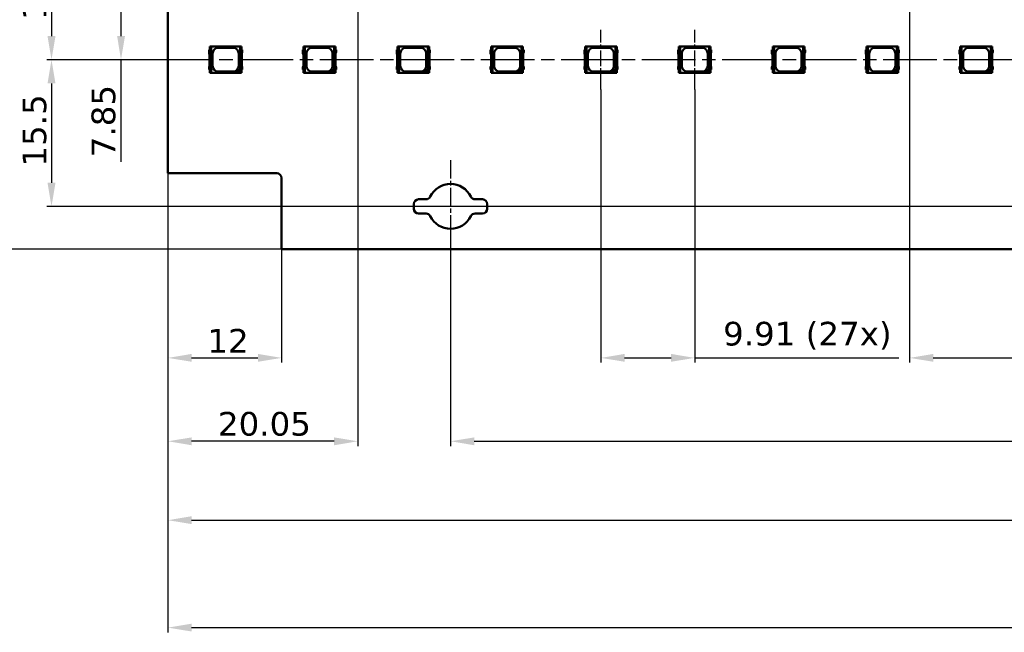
# Model space of a CAD drawing. Header units: millimetres. Extents: x 0 to 420, y 0 to 296.
# Tile 10 of 16: x 53 to 157, y 132 to 197. Entities that reach past the tile are written whole.
import ezdxf

# ---------------------------------------------------------------- set-up
doc = ezdxf.new("R2010")
doc.units = ezdxf.units.MM
doc.linetypes.add('CHAIN', pattern=[0.3543, 0.2362, -0.0295, 0.0591, -0.0295])
doc.linetypes.add('LONG_DASH_DOTTED', pattern=[0.3001, 0.2362, -0.0295, 0.0049, -0.0295])
for name, color, linetype, lineweight in [('Center Mark(ISO)', 7, 'LONG_DASH_DOTTED', 25), ('Centerline(ISO)', 7, 'Continuous', 25), ('Dimensions(ISO)', 7, 'Continuous', 25), ('Visible Edges(ISO)', 7, 'Continuous', 50)]:
    doc.layers.add(name, color=color, linetype=linetype, lineweight=lineweight)
doc.styles.add('Philips-dimensions', font='verdana.ttf')
doc.dimstyles.new('Philips-Oss', dxfattribs={"dimtxt": 2.5, "dimasz": 2.5, "dimexe": 0.5, "dimexo": 0, "dimgap": 0.5, "dimtad": 1, "dimtoh": 1, "dimrnd": 1e-08, "dimdsep": 46, "dimtxsty": 'Philips-dimensions', "dimcen": 0.09, "dimdle": 10, "dimclrd": 7, "dimclre": 7, "dimclrt": 7, "dimazin": 2, "dimtfac": 1, "dimtmove": 0, "dimatfit": 3, "dimfxl": 1, "dimtolj": 1, "dimlwd": 25, "dimlwe": 25, "dimarcsym": 0})

# ---------------------------------------------------------------- blocks, each defined once
blk = doc.blocks.new('*D19')
at = {"layer": 'Defpoints', "color": 0, "linetype": 'Continuous', "transparency": 16777216}
for p in [(70.19, 192.54), (56.3, 177.04), (318.45, 177.04)]:
    blk.add_point(p, dxfattribs=at)
at = {"layer": 'Dimensions(ISO)', "color": 7, "linetype": 'Continuous', "lineweight": 25, "transparency": 16777216}
for p, q in [((70.19, 192.54), (55.8, 192.54)), ((56.3, 190.04), (56.3, 179.54)), ((318.45, 177.04), (55.8, 177.04))]:
    blk.add_line(p, q, dxfattribs=at)
at = {"layer": 'Dimensions(ISO)', "color": 7, "linetype": 'Continuous', "transparency": 16777216}
for points in [[(55.88, 190.04), (56.72, 190.04), (56.3, 192.54)], [(55.88, 179.54), (56.72, 179.54), (56.3, 177.04)]]:
    blk.add_solid(points, dxfattribs=at)
at = {"layer": 'Dimensions(ISO)', "color": 7, "linetype": 'Continuous', "lineweight": 25, "transparency": 16777216, "insert": (53.24, 181.25), "char_height": 2.5, "attachment_point": 1, "rotation": 90, "style": 'Philips-dimensions'}
blk.add_mtext('\\A1;15.5', dxfattribs=at)
blk = doc.blocks.new('*D21')
at = {"layer": 'Defpoints', "color": 0, "linetype": 'Continuous', "transparency": 16777216}
for p in [(84.6, 212.54), (49.36, 172.54), (80.6, 172.54)]:
    blk.add_point(p, dxfattribs=at)
at = {"layer": 'Dimensions(ISO)', "color": 7, "linetype": 'Continuous', "lineweight": 25, "transparency": 16777216}
for p, q in [((84.6, 212.54), (48.86, 212.54)), ((49.36, 210.04), (49.36, 175.04)), ((80.6, 172.54), (48.86, 172.54))]:
    blk.add_line(p, q, dxfattribs=at)
at = {"layer": 'Dimensions(ISO)', "color": 7, "linetype": 'Continuous', "transparency": 16777216}
for points in [[(48.95, 210.04), (49.78, 210.04), (49.36, 212.54)], [(48.95, 175.04), (49.78, 175.04), (49.36, 172.54)]]:
    blk.add_solid(points, dxfattribs=at)
at = {"layer": 'Dimensions(ISO)', "color": 7, "linetype": 'Continuous', "lineweight": 25, "transparency": 16777216, "insert": (46.26, 186.32), "char_height": 2.5, "attachment_point": 1, "rotation": 90, "style": 'Philips-dimensions'}
blk.add_mtext('\\A1;40±0.2', dxfattribs=at)
blk = doc.blocks.new('*D22')
at = {"layer": 'Defpoints', "color": 0, "linetype": 'Continuous', "transparency": 16777216}
for p in [(68.6, 180.54), (348.3, 172.54), (348.3, 132.54)]:
    blk.add_point(p, dxfattribs=at)
at = {"layer": 'Dimensions(ISO)', "color": 7, "linetype": 'Continuous', "lineweight": 25, "transparency": 16777216}
for p, q in [((68.6, 180.54), (68.6, 132.04)), ((348.3, 172.54), (348.3, 132.04)), ((71.1, 132.54), (345.8, 132.54))]:
    blk.add_line(p, q, dxfattribs=at)
at = {"layer": 'Dimensions(ISO)', "color": 7, "linetype": 'Continuous', "transparency": 16777216}
for points in [[(71.1, 132.96), (71.1, 132.13), (68.6, 132.54)], [(345.8, 132.96), (345.8, 132.13), (348.3, 132.54)]]:
    blk.add_solid(points, dxfattribs=at)
at = {"layer": 'Dimensions(ISO)', "color": 7, "linetype": 'Continuous', "lineweight": 25, "transparency": 16777216, "insert": (199.63, 139.13), "char_height": 2.5, "attachment_point": 1, "style": 'Philips-dimensions'}
blk.add_mtext('\\A1;279.7\\S+0.6^ -0.2;', dxfattribs=at)
blk = doc.blocks.new('*D23')
at = {"layer": 'Defpoints', "color": 0, "linetype": 'Continuous', "transparency": 16777216}
for p in [(98.45, 174.54), (318.45, 172.17), (318.45, 152.23)]:
    blk.add_point(p, dxfattribs=at)
at = {"layer": 'Dimensions(ISO)', "color": 7, "linetype": 'Continuous', "lineweight": 25, "transparency": 16777216}
for p, q in [((98.45, 174.54), (98.45, 151.73)), ((318.45, 172.17), (318.45, 151.73)), ((100.95, 152.23), (315.95, 152.23))]:
    blk.add_line(p, q, dxfattribs=at)
at = {"layer": 'Dimensions(ISO)', "color": 7, "linetype": 'Continuous', "transparency": 16777216}
for points in [[(100.95, 152.64), (100.95, 151.81), (98.45, 152.23)], [(315.95, 152.64), (315.95, 151.81), (318.45, 152.23)]]:
    blk.add_solid(points, dxfattribs=at)
at = {"layer": 'Dimensions(ISO)', "color": 7, "linetype": 'Continuous', "lineweight": 25, "transparency": 16777216, "insert": (205.42, 155.33), "char_height": 2.5, "attachment_point": 1, "style": 'Philips-dimensions'}
blk.add_mtext('\\A1;220', dxfattribs=at)
blk = doc.blocks.new('*D30')
at = {"layer": 'Defpoints', "color": 0, "linetype": 'Continuous', "transparency": 16777216}
for p in [(288.45, 208.04), (56.3, 192.54), (70.19, 192.54)]:
    blk.add_point(p, dxfattribs=at)
at = {"layer": 'Dimensions(ISO)', "color": 7, "linetype": 'Continuous', "lineweight": 25, "transparency": 16777216}
for p, q in [((288.45, 208.04), (55.8, 208.04)), ((56.3, 205.54), (56.3, 195.04)), ((70.19, 192.54), (55.8, 192.54))]:
    blk.add_line(p, q, dxfattribs=at)
at = {"layer": 'Dimensions(ISO)', "color": 7, "linetype": 'Continuous', "transparency": 16777216}
for points in [[(55.88, 205.54), (56.72, 205.54), (56.3, 208.04)], [(55.88, 195.04), (56.72, 195.04), (56.3, 192.54)]]:
    blk.add_solid(points, dxfattribs=at)
at = {"layer": 'Dimensions(ISO)', "color": 7, "linetype": 'Continuous', "lineweight": 25, "transparency": 16777216, "insert": (53.24, 196.75), "char_height": 2.5, "attachment_point": 1, "rotation": 90, "style": 'Philips-dimensions'}
blk.add_mtext('\\A1;15.5', dxfattribs=at)
blk = doc.blocks.new('*D35')
at = {"layer": 'Defpoints', "color": 0, "linetype": 'Continuous', "transparency": 16777216}
for p in [(269.82, 201.04), (146.93, 198.54), (269.82, 161.04)]:
    blk.add_point(p, dxfattribs=at)
at = {"layer": 'Dimensions(ISO)', "color": 7, "linetype": 'Continuous', "lineweight": 25, "transparency": 16777216}
for p, q in [((269.82, 201.04), (269.82, 160.54)), ((146.93, 198.54), (146.93, 160.54)), ((149.43, 161.04), (267.32, 161.04))]:
    blk.add_line(p, q, dxfattribs=at)
at = {"layer": 'Dimensions(ISO)', "color": 7, "linetype": 'Continuous', "transparency": 16777216}
for points in [[(149.43, 161.46), (149.43, 160.63), (146.93, 161.04)], [(267.32, 161.46), (267.32, 160.63), (269.82, 161.04)]]:
    blk.add_solid(points, dxfattribs=at)
at = {"layer": 'Dimensions(ISO)', "color": 7, "linetype": 'Continuous', "lineweight": 25, "transparency": 16777216, "insert": (202.63, 164.16), "char_height": 2.5, "attachment_point": 1, "style": 'Philips-dimensions'}
blk.add_mtext('\\A1;122.89', dxfattribs=at)
blk = doc.blocks.new('*D37')
at = {"layer": 'Defpoints', "color": 0, "linetype": 'Continuous', "transparency": 16777216}
for p in [(68.6, 180.54), (80.6, 172.54), (80.6, 161.04)]:
    blk.add_point(p, dxfattribs=at)
at = {"layer": 'Dimensions(ISO)', "color": 7, "linetype": 'Continuous', "lineweight": 25, "transparency": 16777216}
for p, q in [((68.6, 180.54), (68.6, 160.54)), ((80.6, 172.54), (80.6, 160.54)), ((71.1, 161.04), (78.1, 161.04))]:
    blk.add_line(p, q, dxfattribs=at)
at = {"layer": 'Dimensions(ISO)', "color": 7, "linetype": 'Continuous', "transparency": 16777216}
for points in [[(71.1, 161.46), (71.1, 160.63), (68.6, 161.04)], [(78.1, 161.46), (78.1, 160.63), (80.6, 161.04)]]:
    blk.add_solid(points, dxfattribs=at)
at = {"layer": 'Dimensions(ISO)', "color": 7, "linetype": 'Continuous', "lineweight": 25, "transparency": 16777216, "insert": (72.76, 164.1), "char_height": 2.5, "attachment_point": 1, "style": 'Philips-dimensions'}
blk.add_mtext('\\A1;12', dxfattribs=at)
blk = doc.blocks.new('*D38')
at = {"layer": 'Defpoints', "color": 0, "linetype": 'Continuous', "transparency": 16777216}
for p in [(332.3, 203.04), (68.6, 180.54), (332.3, 143.89)]:
    blk.add_point(p, dxfattribs=at)
at = {"layer": 'Dimensions(ISO)', "color": 7, "linetype": 'Continuous', "lineweight": 25, "transparency": 16777216}
for p, q in [((332.3, 203.04), (332.3, 143.39)), ((68.6, 180.54), (68.6, 143.39)), ((71.1, 143.89), (329.8, 143.89))]:
    blk.add_line(p, q, dxfattribs=at)
at = {"layer": 'Dimensions(ISO)', "color": 7, "linetype": 'Continuous', "transparency": 16777216}
for points in [[(71.1, 144.31), (71.1, 143.48), (68.6, 143.89)], [(329.8, 144.31), (329.8, 143.48), (332.3, 143.89)]]:
    blk.add_solid(points, dxfattribs=at)
at = {"layer": 'Dimensions(ISO)', "color": 7, "linetype": 'Continuous', "lineweight": 25, "transparency": 16777216, "insert": (195.69, 147), "char_height": 2.5, "attachment_point": 1, "style": 'Philips-dimensions'}
blk.add_mtext('\\A1;263.7', dxfattribs=at)
blk = doc.blocks.new('*D41')
at = {"layer": 'Defpoints', "color": 0, "linetype": 'Continuous', "transparency": 16777216}
for p in [(89.15, 200.39), (63.64, 192.54), (70.19, 192.54)]:
    blk.add_point(p, dxfattribs=at)
at = {"layer": 'Dimensions(ISO)', "color": 7, "linetype": 'Continuous', "lineweight": 25, "transparency": 16777216}
for p, q in [((89.15, 200.39), (63.14, 200.39)), ((63.64, 197.89), (63.64, 195.04)), ((70.19, 192.54), (63.14, 192.54)), ((63.64, 192.54), (63.64, 181.74))]:
    blk.add_line(p, q, dxfattribs=at)
at = {"layer": 'Dimensions(ISO)', "color": 7, "linetype": 'Continuous', "transparency": 16777216}
for points in [[(63.23, 197.89), (64.06, 197.89), (63.64, 200.39)], [(63.23, 195.04), (64.06, 195.04), (63.64, 192.54)]]:
    blk.add_solid(points, dxfattribs=at)
at = {"layer": 'Dimensions(ISO)', "color": 7, "linetype": 'Continuous', "lineweight": 25, "transparency": 16777216, "insert": (60.53, 182.24), "char_height": 2.5, "attachment_point": 1, "rotation": 90, "style": 'Philips-dimensions'}
blk.add_mtext('\\A1;7.85', dxfattribs=at)
blk = doc.blocks.new('*D42')
at = {"layer": 'Defpoints', "color": 0, "linetype": 'Continuous', "transparency": 16777216}
for p in [(88.65, 200.89), (68.6, 180.54), (68.6, 152.23)]:
    blk.add_point(p, dxfattribs=at)
at = {"layer": 'Dimensions(ISO)', "color": 7, "linetype": 'Continuous', "lineweight": 25, "transparency": 16777216}
for p, q in [((88.65, 200.89), (88.65, 151.73)), ((68.6, 180.54), (68.6, 151.73)), ((86.15, 152.23), (71.1, 152.23))]:
    blk.add_line(p, q, dxfattribs=at)
at = {"layer": 'Dimensions(ISO)', "color": 7, "linetype": 'Continuous', "transparency": 16777216}
for points in [[(71.1, 152.64), (71.1, 151.81), (68.6, 152.23)], [(86.15, 152.64), (86.15, 151.81), (88.65, 152.23)]]:
    blk.add_solid(points, dxfattribs=at)
at = {"layer": 'Dimensions(ISO)', "color": 7, "linetype": 'Continuous', "lineweight": 25, "transparency": 16777216, "insert": (73.88, 155.33), "char_height": 2.5, "attachment_point": 1, "style": 'Philips-dimensions'}
blk.add_mtext('\\A1;20.05', dxfattribs=at)
blk = doc.blocks.new('*D43')
at = {"layer": 'Defpoints', "color": 0, "linetype": 'Continuous', "transparency": 16777216}
for p in [(114.33, 189.39), (124.23, 189.39), (124.23, 161.04)]:
    blk.add_point(p, dxfattribs=at)
at = {"layer": 'Dimensions(ISO)', "color": 7, "linetype": 'Continuous', "lineweight": 25, "transparency": 16777216}
for p, q in [((114.33, 189.39), (114.33, 160.54)), ((124.23, 189.39), (124.23, 160.54)), ((116.83, 161.04), (121.73, 161.04)), ((124.23, 161.04), (145.79, 161.04))]:
    blk.add_line(p, q, dxfattribs=at)
at = {"layer": 'Dimensions(ISO)', "color": 7, "linetype": 'Continuous', "transparency": 16777216}
for points in [[(116.83, 161.46), (116.83, 160.63), (114.33, 161.04)], [(121.73, 161.46), (121.73, 160.63), (124.23, 161.04)]]:
    blk.add_solid(points, dxfattribs=at)
at = {"layer": 'Dimensions(ISO)', "color": 7, "linetype": 'Continuous', "lineweight": 25, "transparency": 16777216, "insert": (127.23, 164.85), "char_height": 2.5, "attachment_point": 1, "style": 'Philips-dimensions'}
blk.add_mtext('\\A1;\\fVerdana|b0|i0;\\H2.5000;9.91 (27x)', dxfattribs=at)

msp = doc.modelspace()

# ---------------------------------------------------------------- linework, layer by layer
at = {"layer": 'Center Mark(ISO)', "linetype": 'CHAIN', "ltscale": 8.195055}
msp.add_line((98.446, 181.92), (98.446, 174.545), dxfattribs=at)
at = {"layer": 'Center Mark(ISO)', "linetype": 'CHAIN', "ltscale": 5.555937}
msp.add_line((100.946, 177.045), (95.946, 177.045), dxfattribs=at)
at = {"layer": 'Centerline(ISO)', "linetype": 'CHAIN', "ltscale": 7.000507}
for p, q in [((114.326, 189.395), (114.326, 195.695)), ((124.233, 189.395), (124.233, 195.695))]:
    msp.add_line(p, q, dxfattribs=at)
at = {"layer": 'Centerline(ISO)', "linetype": 'CHAIN', "ltscale": 23.990969}
msp.add_line((345.311, 192.545), (70.192, 192.545), dxfattribs=at)
at = {"layer": 'Visible Edges(ISO)'}
for p, q in [((68.596, 180.545), (68.596, 202.545)), ((72.946, 193.595), (72.946, 193.195)), ((73.121, 193.595), (72.946, 193.595)), ((73.121, 193.945), (73.021, 193.945)), ((73.021, 193.945), (73.021, 193.595)), ((73.16, 193.945), (73.121, 193.945)), ((73.121, 193.595), (73.121, 193.945)), ((76.232, 193.945), (73.16, 193.945)), ((73.16, 191.145), (73.16, 193.945)), ((73.921, 193.795), (75.471, 193.795)), ((76.232, 193.945), (76.232, 191.555)), ((76.271, 193.945), (76.232, 193.945)), ((76.371, 193.945), (76.271, 193.945)), ((76.271, 193.945), (76.271, 193.595)), ((76.446, 193.595), (76.271, 193.595)), ((76.371, 193.595), (76.371, 193.945)), ((76.446, 193.332), (76.446, 193.595)), ((82.854, 193.595), (82.854, 193.195)), ((83.029, 193.595), (82.854, 193.595)), ((83.029, 193.945), (82.929, 193.945)), ((82.929, 193.945), (82.929, 193.595)), ((83.068, 193.945), (83.029, 193.945)), ((83.029, 193.595), (83.029, 193.945)), ((86.139, 193.945), (83.068, 193.945)), ((83.068, 191.145), (83.068, 193.945)), ((83.829, 193.795), (85.379, 193.795)), ((86.139, 193.945), (86.139, 191.555)), ((86.179, 193.945), (86.139, 193.945)), ((86.354, 193.595), (86.178, 193.595)), ((86.279, 193.945), (86.179, 193.945)), ((86.179, 193.945), (86.179, 193.595)), ((86.279, 193.595), (86.279, 193.945)), ((86.354, 193.332), (86.354, 193.595)), ((92.761, 193.595), (92.761, 193.195)), ((92.936, 193.595), (92.761, 193.595)), ((92.936, 193.945), (92.836, 193.945)), ((92.836, 193.945), (92.836, 193.595)), ((92.975, 193.945), (92.936, 193.945)), ((92.936, 193.595), (92.936, 193.945)), ((96.047, 193.945), (92.975, 193.945)), ((92.975, 191.145), (92.975, 193.945)), ((93.736, 193.795), (95.286, 193.795)), ((96.047, 193.945), (96.047, 191.555)), ((96.086, 193.945), (96.047, 193.945)), ((96.186, 193.945), (96.086, 193.945)), ((96.086, 193.945), (96.086, 193.595)), ((96.261, 193.595), (96.086, 193.595)), ((96.186, 193.595), (96.186, 193.945)), ((96.261, 193.332), (96.261, 193.595)), ((102.668, 193.595), (102.668, 193.195)), ((102.843, 193.595), (102.668, 193.595)), ((102.843, 193.945), (102.743, 193.945)), ((102.743, 193.945), (102.743, 193.595)), ((102.883, 193.945), (102.843, 193.945)), ((102.843, 193.595), (102.843, 193.945)), ((105.954, 193.945), (102.883, 193.945)), ((102.883, 191.145), (102.883, 193.945)), ((103.643, 193.795), (105.193, 193.795)), ((105.954, 193.945), (105.954, 191.555)), ((105.993, 193.945), (105.954, 193.945)), ((106.093, 193.945), (105.993, 193.945)), ((105.993, 193.945), (105.993, 193.595)), ((106.168, 193.595), (105.993, 193.595)), ((106.093, 193.595), (106.093, 193.945)), ((106.168, 193.332), (106.168, 193.595)), ((112.576, 193.595), (112.576, 193.195)), ((112.751, 193.595), (112.576, 193.595)), ((112.751, 193.945), (112.651, 193.945)), ((112.651, 193.945), (112.651, 193.595)), ((112.79, 193.945), (112.751, 193.945)), ((112.751, 193.595), (112.751, 193.945)), ((115.861, 193.945), (112.79, 193.945)), ((112.79, 191.145), (112.79, 193.945)), ((113.551, 193.795), (115.101, 193.795)), ((115.861, 193.945), (115.861, 191.555)), ((115.901, 193.945), (115.861, 193.945)), ((116.001, 193.945), (115.901, 193.945)), ((115.901, 193.945), (115.901, 193.595)), ((116.076, 193.595), (115.901, 193.595)), ((116.001, 193.595), (116.001, 193.945)), ((116.076, 193.332), (116.076, 193.595)), ((122.483, 193.595), (122.483, 193.195)), ((122.658, 193.595), (122.483, 193.595)), ((122.658, 193.945), (122.558, 193.945)), ((122.558, 193.945), (122.558, 193.595)), ((122.697, 193.945), (122.658, 193.945)), ((122.658, 193.595), (122.658, 193.945)), ((125.769, 193.945), (122.697, 193.945)), ((122.697, 191.145), (122.697, 193.945)), ((123.458, 193.795), (125.008, 193.795)), ((125.769, 193.945), (125.769, 191.555)), ((125.808, 193.945), (125.769, 193.945)), ((125.908, 193.945), (125.808, 193.945)), ((125.808, 193.945), (125.808, 193.595)), ((125.983, 193.595), (125.808, 193.595)), ((125.908, 193.595), (125.908, 193.945)), ((125.983, 193.332), (125.983, 193.595)), ((132.391, 193.595), (132.391, 193.195)), ((132.566, 193.595), (132.391, 193.595)), ((132.566, 193.945), (132.466, 193.945)), ((132.466, 193.945), (132.466, 193.595)), ((132.605, 193.945), (132.566, 193.945)), ((132.566, 193.595), (132.566, 193.945)), ((135.676, 193.945), (132.605, 193.945)), ((132.605, 191.145), (132.605, 193.945)), ((133.366, 193.795), (134.916, 193.795)), ((135.676, 193.945), (135.676, 191.555)), ((135.716, 193.945), (135.676, 193.945)), ((135.891, 193.595), (135.715, 193.595)), ((135.816, 193.945), (135.716, 193.945)), ((135.716, 193.945), (135.716, 193.595)), ((135.816, 193.595), (135.816, 193.945)), ((135.891, 193.332), (135.891, 193.595)), ((142.298, 193.595), (142.298, 193.195)), ((142.473, 193.595), (142.298, 193.595)), ((142.473, 193.945), (142.373, 193.945)), ((142.373, 193.945), (142.373, 193.595)), ((142.512, 193.945), (142.473, 193.945)), ((142.473, 193.595), (142.473, 193.945)), ((145.584, 193.945), (142.512, 193.945)), ((142.512, 191.145), (142.512, 193.945)), ((143.273, 193.795), (144.823, 193.795)), ((145.584, 193.945), (145.584, 191.555)), ((145.623, 193.945), (145.584, 193.945)), ((145.723, 193.945), (145.623, 193.945)), ((145.623, 193.945), (145.623, 193.595)), ((145.798, 193.595), (145.623, 193.595)), ((145.723, 193.595), (145.723, 193.945)), ((145.798, 193.332), (145.798, 193.595)), ((152.205, 193.595), (152.205, 193.195)), ((152.38, 193.595), (152.205, 193.595)), ((152.38, 193.945), (152.28, 193.945)), ((152.28, 193.945), (152.28, 193.595)), ((152.42, 193.945), (152.38, 193.945)), ((152.38, 193.595), (152.38, 193.945)), ((155.491, 193.945), (152.42, 193.945)), ((152.42, 191.145), (152.42, 193.945)), ((153.18, 193.795), (154.73, 193.795)), ((155.491, 193.945), (155.491, 191.555)), ((155.53, 193.945), (155.491, 193.945)), ((155.63, 193.945), (155.53, 193.945)), ((155.53, 193.945), (155.53, 193.595)), ((155.705, 193.595), (155.53, 193.595)), ((155.63, 193.595), (155.63, 193.945)), ((155.705, 193.332), (155.705, 193.595)), ((72.946, 193.195), (72.996, 193.057)), ((72.996, 193.057), (72.996, 191.895)), ((73.321, 191.895), (73.321, 193.195)), ((76.071, 193.195), (76.071, 191.895)), ((76.396, 193.195), (76.446, 193.332)), ((76.396, 191.895), (76.396, 193.195)), ((82.854, 193.195), (82.904, 193.057)), ((82.904, 193.057), (82.904, 191.895)), ((83.229, 191.895), (83.229, 193.195)), ((85.979, 193.195), (85.979, 191.895)), ((86.304, 193.195), (86.354, 193.332)), ((86.304, 191.895), (86.304, 193.195)), ((92.761, 193.195), (92.811, 193.057)), ((92.811, 193.057), (92.811, 191.895)), ((93.136, 191.895), (93.136, 193.195)), ((95.886, 193.195), (95.886, 191.895)), ((96.211, 193.195), (96.261, 193.332)), ((96.211, 191.895), (96.211, 193.195)), ((102.668, 193.195), (102.718, 193.057)), ((102.718, 193.057), (102.718, 191.895)), ((103.043, 191.895), (103.043, 193.195)), ((105.793, 193.195), (105.793, 191.895)), ((106.118, 193.195), (106.168, 193.332)), ((106.118, 191.895), (106.118, 193.195)), ((112.576, 193.195), (112.626, 193.057)), ((112.626, 193.057), (112.626, 191.895)), ((112.951, 191.895), (112.951, 193.195)), ((115.701, 193.195), (115.701, 191.895)), ((116.026, 193.195), (116.076, 193.332)), ((116.026, 191.895), (116.026, 193.195)), ((122.483, 193.195), (122.533, 193.057)), ((122.533, 193.057), (122.533, 191.895)), ((122.858, 191.895), (122.858, 193.195)), ((125.608, 193.195), (125.608, 191.895)), ((125.933, 193.195), (125.983, 193.332)), ((125.933, 191.895), (125.933, 193.195)), ((132.391, 193.195), (132.441, 193.057)), ((132.441, 193.057), (132.441, 191.895)), ((132.766, 191.895), (132.766, 193.195)), ((135.516, 193.195), (135.516, 191.895)), ((135.841, 193.195), (135.891, 193.332)), ((135.841, 191.895), (135.841, 193.195)), ((142.298, 193.195), (142.348, 193.057)), ((142.348, 193.057), (142.348, 191.895)), ((142.673, 191.895), (142.673, 193.195)), ((145.423, 193.195), (145.423, 191.895)), ((145.748, 193.195), (145.798, 193.332)), ((145.748, 191.895), (145.748, 193.195)), ((152.205, 193.195), (152.255, 193.057)), ((152.255, 193.057), (152.255, 191.895)), ((152.58, 191.895), (152.58, 193.195)), ((155.33, 193.195), (155.33, 191.895)), ((155.655, 193.195), (155.705, 193.332)), ((155.655, 191.895), (155.655, 193.195)), ((72.996, 191.895), (72.946, 191.757)), ((72.946, 191.757), (72.946, 191.495)), ((72.946, 191.495), (73.121, 191.495)), ((73.021, 191.495), (73.021, 191.145)), ((73.121, 191.145), (73.121, 191.495)), ((75.821, 191.145), (76.232, 191.555)), ((76.232, 191.555), (76.249, 191.573)), ((76.249, 191.573), (76.249, 191.145)), ((76.271, 191.495), (76.446, 191.495)), ((76.271, 191.495), (76.271, 191.145)), ((76.371, 191.145), (76.371, 191.495)), ((76.446, 191.757), (76.396, 191.895)), ((76.446, 191.495), (76.446, 191.757)), ((82.904, 191.895), (82.854, 191.757)), ((82.854, 191.757), (82.854, 191.495)), ((82.854, 191.495), (83.029, 191.495)), ((82.929, 191.495), (82.929, 191.145)), ((83.029, 191.145), (83.029, 191.495)), ((85.729, 191.145), (86.139, 191.555)), ((86.139, 191.555), (86.157, 191.573)), ((86.157, 191.573), (86.157, 191.145)), ((86.178, 191.495), (86.354, 191.495)), ((86.179, 191.495), (86.179, 191.145)), ((86.279, 191.145), (86.279, 191.495)), ((86.354, 191.757), (86.304, 191.895)), ((86.354, 191.495), (86.354, 191.757)), ((92.811, 191.895), (92.761, 191.757)), ((92.761, 191.757), (92.761, 191.495)), ((92.761, 191.495), (92.936, 191.495)), ((92.836, 191.495), (92.836, 191.145)), ((92.936, 191.145), (92.936, 191.495)), ((95.636, 191.145), (96.047, 191.555)), ((96.047, 191.555), (96.064, 191.573)), ((96.064, 191.573), (96.064, 191.145)), ((96.086, 191.495), (96.261, 191.495)), ((96.086, 191.495), (96.086, 191.145)), ((96.186, 191.145), (96.186, 191.495)), ((96.261, 191.757), (96.211, 191.895)), ((96.261, 191.495), (96.261, 191.757)), ((102.718, 191.895), (102.668, 191.757)), ((102.668, 191.757), (102.668, 191.495)), ((102.668, 191.495), (102.843, 191.495)), ((102.743, 191.495), (102.743, 191.145)), ((102.843, 191.145), (102.843, 191.495)), ((105.543, 191.145), (105.954, 191.555)), ((105.954, 191.555), (105.971, 191.573)), ((105.971, 191.573), (105.971, 191.145)), ((105.993, 191.495), (106.168, 191.495)), ((105.993, 191.495), (105.993, 191.145)), ((106.093, 191.145), (106.093, 191.495)), ((106.168, 191.757), (106.118, 191.895)), ((106.168, 191.495), (106.168, 191.757)), ((112.626, 191.895), (112.576, 191.757)), ((112.576, 191.757), (112.576, 191.495)), ((112.576, 191.495), (112.751, 191.495)), ((112.651, 191.495), (112.651, 191.145)), ((112.751, 191.145), (112.751, 191.495)), ((115.451, 191.145), (115.861, 191.555)), ((115.861, 191.555), (115.879, 191.573)), ((115.879, 191.573), (115.879, 191.145)), ((115.901, 191.495), (116.076, 191.495)), ((115.901, 191.495), (115.901, 191.145)), ((116.001, 191.145), (116.001, 191.495)), ((116.076, 191.757), (116.026, 191.895)), ((116.076, 191.495), (116.076, 191.757)), ((122.533, 191.895), (122.483, 191.757)), ((122.483, 191.757), (122.483, 191.495)), ((122.483, 191.495), (122.658, 191.495)), ((122.558, 191.495), (122.558, 191.145)), ((122.658, 191.145), (122.658, 191.495)), ((125.358, 191.145), (125.769, 191.555)), ((125.769, 191.555), (125.786, 191.573)), ((125.786, 191.573), (125.786, 191.145)), ((125.808, 191.495), (125.983, 191.495)), ((125.808, 191.495), (125.808, 191.145)), ((125.908, 191.145), (125.908, 191.495)), ((125.983, 191.757), (125.933, 191.895)), ((125.983, 191.495), (125.983, 191.757)), ((132.441, 191.895), (132.391, 191.757)), ((132.391, 191.757), (132.391, 191.495)), ((132.391, 191.495), (132.566, 191.495)), ((132.466, 191.495), (132.466, 191.145)), ((132.566, 191.145), (132.566, 191.495)), ((135.266, 191.145), (135.676, 191.555)), ((135.676, 191.555), (135.694, 191.573)), ((135.694, 191.573), (135.694, 191.145)), ((135.715, 191.495), (135.891, 191.495)), ((135.716, 191.495), (135.716, 191.145)), ((135.816, 191.145), (135.816, 191.495)), ((135.891, 191.757), (135.841, 191.895)), ((135.891, 191.495), (135.891, 191.757)), ((142.348, 191.895), (142.298, 191.757)), ((142.298, 191.757), (142.298, 191.495)), ((142.298, 191.495), (142.473, 191.495)), ((142.373, 191.495), (142.373, 191.145)), ((142.473, 191.145), (142.473, 191.495)), ((145.173, 191.145), (145.584, 191.555)), ((145.584, 191.555), (145.601, 191.573)), ((145.601, 191.573), (145.601, 191.145)), ((145.623, 191.495), (145.798, 191.495)), ((145.623, 191.495), (145.623, 191.145)), ((145.723, 191.145), (145.723, 191.495)), ((145.798, 191.757), (145.748, 191.895)), ((145.798, 191.495), (145.798, 191.757)), ((152.255, 191.895), (152.205, 191.757)), ((152.205, 191.757), (152.205, 191.495)), ((152.205, 191.495), (152.38, 191.495)), ((152.28, 191.495), (152.28, 191.145)), ((152.38, 191.145), (152.38, 191.495)), ((155.08, 191.145), (155.491, 191.555)), ((155.491, 191.555), (155.508, 191.573)), ((155.508, 191.573), (155.508, 191.145)), ((155.53, 191.495), (155.705, 191.495)), ((155.53, 191.495), (155.53, 191.145)), ((155.63, 191.145), (155.63, 191.495)), ((155.705, 191.757), (155.655, 191.895)), ((155.705, 191.495), (155.705, 191.757)), ((73.021, 191.145), (73.121, 191.145)), ((73.121, 191.145), (73.16, 191.145)), ((73.16, 191.145), (75.821, 191.145)), ((75.471, 191.295), (73.921, 191.295)), ((76.249, 191.145), (75.821, 191.145)), ((76.249, 191.145), (76.271, 191.145)), ((76.271, 191.145), (76.371, 191.145)), ((82.929, 191.145), (83.029, 191.145)), ((83.029, 191.145), (83.068, 191.145)), ((83.068, 191.145), (85.729, 191.145)), ((85.379, 191.295), (83.829, 191.295)), ((86.157, 191.145), (85.729, 191.145)), ((86.157, 191.145), (86.179, 191.145)), ((86.179, 191.145), (86.279, 191.145)), ((92.836, 191.145), (92.936, 191.145)), ((92.936, 191.145), (92.975, 191.145)), ((92.975, 191.145), (95.636, 191.145)), ((95.286, 191.295), (93.736, 191.295)), ((96.064, 191.145), (95.636, 191.145)), ((96.064, 191.145), (96.086, 191.145)), ((96.086, 191.145), (96.186, 191.145)), ((102.743, 191.145), (102.843, 191.145)), ((102.843, 191.145), (102.883, 191.145)), ((102.883, 191.145), (105.543, 191.145)), ((105.193, 191.295), (103.643, 191.295)), ((105.971, 191.145), (105.543, 191.145)), ((105.971, 191.145), (105.993, 191.145)), ((105.993, 191.145), (106.093, 191.145)), ((112.651, 191.145), (112.751, 191.145)), ((112.751, 191.145), (112.79, 191.145)), ((112.79, 191.145), (115.451, 191.145)), ((115.101, 191.295), (113.551, 191.295)), ((115.879, 191.145), (115.451, 191.145)), ((115.879, 191.145), (115.901, 191.145)), ((115.901, 191.145), (116.001, 191.145)), ((122.558, 191.145), (122.658, 191.145)), ((122.658, 191.145), (122.697, 191.145)), ((122.697, 191.145), (125.358, 191.145)), ((125.008, 191.295), (123.458, 191.295)), ((125.786, 191.145), (125.358, 191.145)), ((125.786, 191.145), (125.808, 191.145)), ((125.808, 191.145), (125.908, 191.145)), ((132.466, 191.145), (132.566, 191.145)), ((132.566, 191.145), (132.605, 191.145)), ((132.605, 191.145), (135.266, 191.145)), ((134.916, 191.295), (133.366, 191.295)), ((135.694, 191.145), (135.266, 191.145)), ((135.694, 191.145), (135.716, 191.145)), ((135.716, 191.145), (135.816, 191.145)), ((142.373, 191.145), (142.473, 191.145)), ((142.473, 191.145), (142.512, 191.145)), ((142.512, 191.145), (145.173, 191.145)), ((144.823, 191.295), (143.273, 191.295)), ((145.601, 191.145), (145.173, 191.145)), ((145.601, 191.145), (145.623, 191.145)), ((145.623, 191.145), (145.723, 191.145)), ((152.28, 191.145), (152.38, 191.145)), ((152.38, 191.145), (152.42, 191.145)), ((152.42, 191.145), (155.08, 191.145)), ((154.73, 191.295), (153.18, 191.295)), ((155.508, 191.145), (155.08, 191.145)), ((155.508, 191.145), (155.53, 191.145)), ((155.53, 191.145), (155.63, 191.145)), ((80.096, 180.545), (68.596, 180.545)), ((80.596, 172.545), (80.596, 180.045)), ((94.571, 176.795), (94.571, 177.295)), ((95.071, 177.795), (95.857, 177.795)), ((101.035, 177.795), (101.821, 177.795)), ((102.321, 177.295), (102.321, 176.795)), ((95.857, 176.295), (95.071, 176.295)), ((101.821, 176.295), (101.035, 176.295)), ((348.296, 172.545), (80.596, 172.545))]:
    msp.add_line(p, q, dxfattribs=at)
for centre, radius, start, end in [((73.921, 193.195), 0.6, 90, 180), ((75.471, 193.195), 0.6, 0, 90), ((83.829, 193.195), 0.6, 90, 180), ((85.379, 193.195), 0.6, 0, 90), ((93.736, 193.195), 0.6, 90, 180), ((95.286, 193.195), 0.6, 0, 90), ((103.643, 193.195), 0.6, 90, 180), ((105.193, 193.195), 0.6, 0, 90), ((113.551, 193.195), 0.6, 90, 180), ((115.101, 193.195), 0.6, 0, 90), ((123.458, 193.195), 0.6, 90, 180), ((125.008, 193.195), 0.6, 0, 90), ((133.366, 193.195), 0.6, 90, 180), ((134.916, 193.195), 0.6, 0, 90), ((143.273, 193.195), 0.6, 90, 180), ((144.823, 193.195), 0.6, 0, 90), ((153.18, 193.195), 0.6, 90, 180), ((154.73, 193.195), 0.6, 0, 90), ((73.921, 191.895), 0.6, 180, 270), ((75.471, 191.895), 0.6, 270, 0), ((83.829, 191.895), 0.6, 180, 270), ((85.379, 191.895), 0.6, 270, 0), ((93.736, 191.895), 0.6, 180, 270), ((95.286, 191.895), 0.6, 270, 0), ((103.643, 191.895), 0.6, 180, 270), ((105.193, 191.895), 0.6, 270, 0), ((113.551, 191.895), 0.6, 180, 270), ((115.101, 191.895), 0.6, 270, 0), ((123.458, 191.895), 0.6, 180, 270), ((125.008, 191.895), 0.6, 270, 0), ((133.366, 191.895), 0.6, 180, 270), ((134.916, 191.895), 0.6, 270, 0), ((143.273, 191.895), 0.6, 180, 270), ((144.823, 191.895), 0.6, 270, 0), ((153.18, 191.895), 0.6, 180, 270), ((154.73, 191.895), 0.6, 270, 0), ((80.096, 180.045), 0.5, 0, 90), ((98.446, 177.045), 2.375, 25.77146, 154.22854), ((95.857, 178.295), 0.5, 270, 334.22854), ((101.035, 178.295), 0.5, 205.77146, 270), ((95.071, 177.295), 0.5, 90, 180), ((95.071, 176.795), 0.5, 180, 270), ((101.821, 177.295), 0.5, 0, 90), ((101.821, 176.795), 0.5, 270, 0), ((95.857, 175.795), 0.5, 25.77146, 90), ((98.446, 177.045), 2.375, 205.77146, 334.22854), ((101.035, 175.795), 0.5, 90, 154.22854)]:
    msp.add_arc(centre, radius, start, end, dxfattribs=at)

# ---------------------------------------------------------------- dimensions: what is measured, and where the dimension line sits
at = {"layer": 'Dimensions(ISO)', "color": 7, "linetype": 'Continuous', "lineweight": 25}
for base, p1, p2, angle, override, picture, middle in [((49.364, 172.545), (84.596, 212.545), (80.596, 172.545), 90, {"dimgap": 0.5, "dimtoh": 0, "dimdec": 2, "dimtol": 1, "dimlim": 0, "dimtp": 0.2, "dimtm": 0.2, "dimtdec": 2, "dimtofl": 0, "dimatfit": 1}, '*D21', (49.364, 192.545)), ((56.299, 192.545), (288.446, 208.045), (70.192, 192.545), 90, {"dimgap": 0.5, "dimtoh": 0, "dimdec": 2, "dimtol": 0, "dimlim": 0, "dimtp": 0, "dimtm": 0, "dimtdec": 2, "dimtofl": 0, "dimatfit": 1}, '*D30', (56.299, 200.295)), ((269.816, 161.045), (146.926, 198.544), (269.816, 201.045), 180, {"dimgap": 0.5, "dimtoh": 0, "dimdec": 2, "dimtol": 0, "dimlim": 0, "dimtp": 0, "dimtm": 0, "dimtdec": 2, "dimtofl": 0, "dimatfit": 1}, '*D35', (208.371, 161.045)), ((63.642, 192.545), (89.146, 200.395), (70.192, 192.545), 90, {"dimgap": 0.5, "dimtoh": 0, "dimdec": 2, "dimtol": 0, "dimlim": 0, "dimtp": 0, "dimtm": 0, "dimtdec": 2, "dimtofl": 0, "dimatfit": 2}, '*D41', (63.642, 185.891)), ((56.299, 177.045), (70.192, 192.545), (318.446, 177.045), 90, {"dimgap": 0.5, "dimtoh": 0, "dimdec": 2, "dimtol": 0, "dimlim": 0, "dimtp": 0, "dimtm": 0, "dimtdec": 2, "dimtofl": 0, "dimatfit": 1}, '*D19', (56.299, 184.795)), ((348.296, 132.545), (68.596, 180.545), (348.296, 172.545), 180, {"dimgap": 0.5, "dimtoh": 0, "dimdec": 2, "dimtol": 1, "dimlim": 0, "dimtp": 0.6, "dimtm": 0.2, "dimtdec": 2, "dimtofl": 0, "dimatfit": 1}, '*D22', (208.446, 132.545)), ((318.446, 152.227), (98.446, 174.545), (318.446, 172.17), 180, {"dimgap": 0.5, "dimtoh": 0, "dimdec": 2, "dimtol": 0, "dimlim": 0, "dimtp": 0, "dimtm": 0, "dimtdec": 2, "dimtofl": 0, "dimatfit": 1}, '*D23', (208.446, 152.227))]:
    dim = msp.add_linear_dim(base=base, p1=p1, p2=p2, angle=angle, dimstyle='Philips-Oss', override=override, dxfattribs=at)
    dim.commit()
    dim.dimension.update_dxf_attribs({"geometry": picture, "text_midpoint": middle, "dimtype": 160})
for base, p1, p2, picture, middle in [((332.296, 143.894), (68.596, 180.545), (332.296, 203.045), '*D38', (200.446, 143.894)), ((68.596, 152.227), (88.646, 200.895), (68.596, 180.545), '*D42', (78.621, 152.227)), ((80.596, 161.045), (68.596, 180.545), (80.596, 172.545), '*D37', (74.596, 161.045))]:
    dim = msp.add_linear_dim(base=base, p1=p1, p2=p2, dimstyle='Philips-Oss', override={"dimgap": 0.5, "dimtoh": 0, "dimdec": 2, "dimtol": 0, "dimlim": 0, "dimtp": 0, "dimtm": 0, "dimtdec": 2, "dimtofl": 0, "dimatfit": 1}, dxfattribs=at)
    dim.commit()
    dim.dimension.update_dxf_attribs({"geometry": picture, "text_midpoint": middle, "dimtype": 160})
dim = msp.add_linear_dim(base=(124.233, 161.045), p1=(114.326, 189.395), p2=(124.233, 189.395), angle=180, text='\\fVerdana|b0|i0;\\H2.5000;<> (27x)', dimstyle='Philips-Oss', override={"dimgap": 0.5, "dimtoh": 0, "dimdec": 2, "dimtol": 0, "dimlim": 0, "dimtp": 0, "dimtm": 0, "dimtdec": 2, "dimtofl": 0, "dimatfit": 2}, dxfattribs=at)
dim.commit()
dim.dimension.update_dxf_attribs({"geometry": '*D43', "text_midpoint": (136.26, 161.045), "dimtype": 160})

doc.saveas('drawing.dxf')
